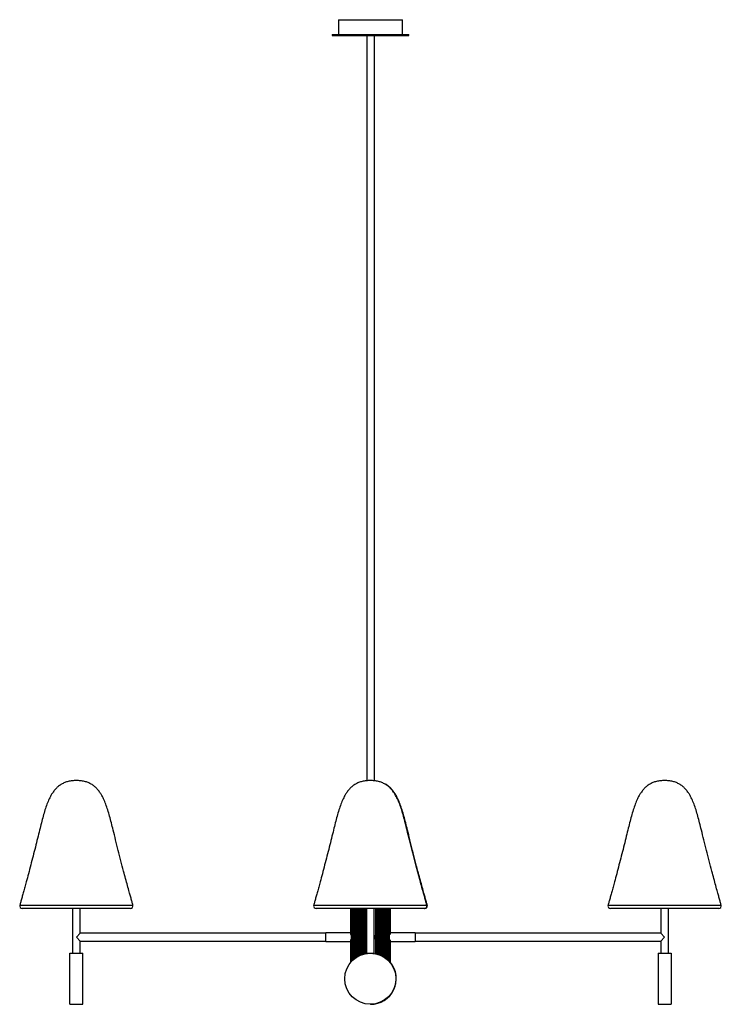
# Paper-space layout '_Posterior' of a CAD drawing. Header units: millimetres. Extents: x -541 to 557, y -108 to 1432.
import ezdxf

# ---------------------------------------------------------------- set-up
doc = ezdxf.new("R2010")
doc.units = ezdxf.units.MM

psp = doc.layouts.new('_Posterior')

# ---------------------------------------------------------------- linework, layer by layer
at = {"color": 7, "linetype": 'Continuous', "lineweight": 25}
for p, q in [((-41.9, 1432), (-41.9, 1409)), ((-41.9, 1432), (58.1, 1432)), ((58.1, 1409), (58.1, 1432)), ((-51.9, 1409), (-51.9, 1407)), ((-51.9, 1409), (68.1, 1409)), ((-51.9, 1407), (68.1, 1407)), ((2.1, 1407), (2.1, 241.7)), ((14.1, 241.6), (14.1, 1407)), ((68.1, 1407), (68.1, 1409)), ((-367.3, 42), (-536.6, 42)), ((-457.9, 42), (-457.9, -28)), ((-445.9, 3), (-445.9, 42)), ((93.1, 42), (-76.9, 42)), ((-22.9, 3.9), (-22.9, 42)), ((-22.7, 2.6), (-22.7, 42)), ((-22.4, 0.3), (-22.4, 42)), ((-21.7, -41), (-21.7, 42)), ((-21.1, -40.3), (-21.1, 42)), ((-20.1, 42), (-20.1, -39.3)), ((-20, -39.2), (-20, 42)), ((-19.1, -38.4), (-19.1, 42)), ((-18.2, 42), (-18.2, -37.6)), ((-17.6, -37.1), (-17.6, 42)), ((-16.4, -36.1), (-16.4, 42)), ((-15.6, 42), (-15.6, -35.5)), ((-14.5, -34.8), (-14.5, 42)), ((-13.1, -33.9), (-13.1, 42)), ((-12.4, 42), (-12.4, -33.5)), ((-10.9, -32.7), (-10.9, 42)), ((-9.3, -31.9), (-9.3, 42)), ((-8.7, 42), (-8.7, -31.6)), ((-6.9, -30.8), (-6.9, 42)), ((-5.1, -30.1), (-5.1, 42)), ((-4.6, 42), (-4.6, -30)), ((-2.4, -29.3), (-2.4, 42)), ((-0.5, -28.9), (-0.5, 42)), ((-0.2, 42), (-0.2, -28.8)), ((1.8, 42), (1.8, -28)), ((13.8, -28), (13.8, 42)), ((13.9, 0.3), (13.9, 42)), ((16.4, -29), (16.4, 42)), ((16.7, -29), (16.7, 42)), ((18.6, -29.5), (18.6, 42)), ((20.8, -30.2), (20.8, 42)), ((21.3, -30.4), (21.3, 42)), ((23, -31.1), (23, 42)), ((24.9, -31.9), (24.9, 42)), ((25.5, -32.2), (25.5, 42)), ((27.1, -33), (27.1, 42)), ((28.6, -33.9), (28.6, 42)), ((29.3, -34.3), (29.3, 42)), ((30.7, -35.3), (30.7, 42)), ((31.8, -36), (31.8, 42)), ((32.6, -36.6), (32.6, 42)), ((33.7, -37.6), (33.7, 42)), ((34.3, -38.1), (34.3, 42)), ((35.2, -39), (35.2, 42)), ((36.2, -39.8), (36.2, 42)), ((36.3, -40), (36.3, 42)), ((37.3, -41), (37.3, 42)), ((37.9, -41.7), (37.9, 42)), ((38.5, 1.3), (38.5, 42)), ((38.9, 3), (38.9, 42)), ((39.1, 4), (39.1, 42)), ((552.7, 42), (383.4, 42)), ((462.1, 42), (462.1, 3)), ((474.1, -28), (474.1, 42)), ((-445.9, 3), (-451.9, -3)), ((-61.9, 3), (-445.9, 3)), ((-22.9, 4), (-61.9, 4)), ((-61.9, -10), (-61.9, 4)), ((-22.7, 3.9), (-22.9, 3.9)), ((39.1, 4), (38.9, 4)), ((78.1, 4), (39.1, 4)), ((78.1, 4), (78.1, -10)), ((462.1, 3), (78.1, 3)), ((468.1, -3), (462.1, 3)), ((-451.9, -3), (-445.9, -9)), ((-445.9, -28), (-445.9, -9)), ((-445.9, -9), (-61.9, -9)), ((-61.9, -10), (-22.9, -10)), ((-22.9, -9.9), (-22.7, -9.9)), ((-22.9, -42.3), (-22.9, -9.9)), ((-22.7, -42.1), (-22.7, -8.6)), ((-22.4, -41.7), (-22.4, -6.3)), ((13.9, -28.5), (13.9, -6.3)), ((38.5, -42.5), (38.5, -7.3)), ((38.9, -42.9), (38.9, -9.1)), ((38.9, -10), (39.1, -10)), ((39.1, -10), (78.1, -10)), ((39.1, -43.1), (39.1, -10)), ((78.1, -9), (462.1, -9)), ((462.1, -9), (468.1, -3)), ((462.1, -9), (462.1, -28)), ((-461.9, -28), (-441.9, -28)), ((-461.9, -108), (-461.9, -28)), ((-441.9, -108), (-441.9, -28)), ((1.8, -28), (13.8, -28)), ((2.2, -28.4), (2.2, -28)), ((4.2, -28.2), (4.2, -28)), ((4.4, -28), (4.4, -28.2)), ((7.1, -28), (7.1, -28)), ((9.1, -28), (9.1, -28)), ((11.8, -28.2), (11.8, -28)), ((11.9, -28.2), (11.9, -28)), ((458.1, -28), (478.1, -28)), ((458.1, -28), (458.1, -108)), ((478.1, -28), (478.1, -108)), ((-461.9, -108), (-441.9, -108)), ((458.1, -108), (478.1, -108))]:
    psp.add_line(p, q, dxfattribs=at)
at = {"color": 8, "linetype": 'Continuous', "lineweight": 25}
for p, q in [((-540.4, 47.1), (-363.4, 47.1)), ((-80.7, 47.1), (96.9, 47.1)), ((379.6, 47.1), (556.6, 47.1))]:
    psp.add_line(p, q, dxfattribs=at)
at = {"color": 7, "linetype": 'Continuous', "lineweight": 25, "flags": 128}
for points in [[(-21.7, 0.5), (-21.9, 0.4), (-22.4, 0.3)], [(38.5, 1.3), (38, 1.4), (37.9, 1.4)], [(-22.4, -6.3), (-21.9, -6.5), (-21.7, -6.5)], [(37.9, -7.5), (38, -7.4), (38.5, -7.3)]]:
    psp.add_lwpolyline(points, dxfattribs=at)
at = {"color": 7, "linetype": 'Continuous', "lineweight": 25}
psp.add_circle((7.8, -68), 40, dxfattribs=at)
for centre, radius, start, end in [((-536.6, 46), 4, 163.9059, 270), ((-367.3, 46), 4, 270, 16.0941), ((-76.9, 46), 4, 163.9059, 270), ((92.4, 46), 4, 270, 16.0941), ((93.1, 46), 4, 270, 16.0941), ((383.4, 46), 4, 163.9059, 270), ((552.7, 46), 4, 270, 16.0941), ((-41.6, -1.2), 19.3, 4.3641, 11.2149), ((7.8, -3), 7, 148.9973, 211.0027), ((7.8, -3), 7, 328.9973, 31.0027), ((51.5, -0.2), 13, 165.8613, 173.606), ((-41.6, -4.9), 19.3, 348.7851, 355.6359), ((51.5, -5.9), 13, 186.394, 194.1387), ((8.4, -68), 40, 269.537, 39.922)]:
    psp.add_arc(centre, radius, start, end, dxfattribs=at)
for points, knots in [([(-451.9, 242), (-454.2, 241.9), (-458.5, 241.8), (-464.6, 240.7), (-470.2, 238.9), (-475.2, 236.4), (-479.7, 233.3), (-483.8, 229.6), (-487.4, 225.2), (-491.1, 219.8), (-494.7, 213), (-498.1, 204.8), (-501.2, 195.7), (-504, 186), (-506.8, 175.5), (-509.6, 163.9), (-512.7, 151.3), (-516.1, 137.7), (-519.7, 123.8), (-523.3, 110), (-526.8, 96.5), (-529.9, 85), (-532.5, 75.5), (-534.5, 68), (-536.4, 61.2), (-538.1, 55.1), (-539.4, 50.5), (-540.2, 47.9), (-540.4, 47.1)], [0, 0, 0, 0, 0.0296, 0.056809, 0.082261, 0.106618, 0.130532, 0.154594, 0.179302, 0.205037, 0.241399, 0.28046, 0.322393, 0.367226, 0.414895, 0.465281, 0.524757, 0.586921, 0.650418, 0.713765, 0.77548, 0.834079, 0.871043, 0.905468, 0.9369, 0.964887, 0.988974, 1, 1, 1, 1]), ([(-363.4, 47.1), (-363.7, 47.9), (-364.4, 50.5), (-365.7, 55.1), (-367.4, 61.1), (-369.5, 68.8), (-372, 78), (-374.9, 88.8), (-378.4, 101.7), (-382.3, 116.4), (-386.5, 132.7), (-390.5, 148.8), (-394, 163.1), (-397.1, 175.5), (-399.8, 186), (-402.7, 195.7), (-405.8, 204.8), (-409.2, 213), (-412.7, 219.8), (-416.4, 225.2), (-420, 229.6), (-424.1, 233.3), (-428.6, 236.4), (-433.6, 238.9), (-439.2, 240.7), (-445.4, 241.8), (-449.7, 241.9), (-451.9, 242)], [0, 0, 0, 0, 0.010936, 0.034949, 0.062846, 0.094179, 0.139651, 0.18923, 0.241905, 0.315538, 0.390482, 0.464309, 0.534722, 0.585107, 0.632776, 0.677609, 0.719542, 0.758602, 0.794964, 0.820699, 0.845407, 0.869469, 0.893382, 0.917739, 0.943191, 0.9704, 1, 1, 1, 1]), ([(7.8, 242), (5.5, 241.9), (1.2, 241.8), (-4.9, 240.7), (-10.5, 238.9), (-15.5, 236.4), (-20.1, 233.3), (-24.1, 229.6), (-27.8, 225.2), (-31.4, 219.8), (-35, 213), (-38.4, 204.8), (-41.5, 195.7), (-44.3, 186), (-47.1, 175.5), (-49.9, 163.9), (-53, 151.3), (-56.4, 137.7), (-60, 123.8), (-63.6, 110), (-67.1, 96.5), (-70.2, 85), (-72.8, 75.5), (-74.9, 68), (-76.8, 61.2), (-78.5, 55.1), (-79.8, 50.5), (-80.5, 47.9), (-80.7, 47.1)], [0, 0, 0, 0, 0.0295966, 0.0568032, 0.0822526, 0.1066071, 0.130518, 0.1545779, 0.1792827, 0.2050151, 0.2413737, 0.2804301, 0.3223588, 0.3671875, 0.4148513, 0.4652314, 0.5247015, 0.5868586, 0.6503485, 0.7136889, 0.7753972, 0.8339901, 0.8709502, 0.9053713, 0.9368003, 0.964784, 0.9888693, 1, 1, 1, 1]), ([(96.3, 47.1), (96, 47.9), (95.3, 50.5), (94, 55.1), (92.3, 61.1), (90.2, 68.8), (87.7, 78), (84.7, 88.8), (81.3, 101.7), (77.4, 116.4), (73.2, 132.7), (69.1, 148.8), (65.6, 163.1), (62.6, 175.5), (59.8, 186), (57, 195.7), (53.9, 204.8), (50.5, 213), (46.9, 219.8), (43.3, 225.2), (39.6, 229.6), (35.6, 233.3), (31.1, 236.4), (26, 238.9), (20.5, 240.7), (14.3, 241.8), (10, 241.9), (7.8, 242)], [0, 0, 0, 0, 0.011019, 0.035029, 0.062925, 0.094254, 0.139723, 0.189298, 0.241968, 0.315595, 0.390532, 0.464354, 0.534761, 0.585142, 0.632806, 0.677636, 0.719565, 0.758622, 0.794981, 0.820714, 0.84542, 0.86948, 0.893391, 0.917746, 0.943196, 0.970403, 1, 1, 1, 1]), ([(96.9, 47.1), (96.7, 47.9), (95.9, 50.5), (94.6, 55.1), (92.9, 61.1), (90.8, 68.8), (88.3, 78), (85.4, 88.8), (81.9, 101.7), (78.1, 116.4), (73.9, 132.7), (69.8, 148.8), (66.3, 163.1), (63.2, 175.5), (60.5, 186), (57.6, 195.7), (54.6, 204.8), (51.1, 213), (47.6, 219.8), (43.9, 225.2), (40.3, 229.6), (36.2, 233.3), (33.2, 235.6), (31.4, 236.4), (31.3, 236.5)], [0, 0, 0, 0, 0.012201, 0.03903, 0.0702, 0.105207, 0.156012, 0.211406, 0.270259, 0.352527, 0.436261, 0.518747, 0.597418, 0.653712, 0.706972, 0.757063, 0.803914, 0.847555, 0.888182, 0.916935, 0.94454, 0.971424, 0.998142, 1, 1, 1, 1]), ([(468.1, 242), (465.8, 241.9), (461.5, 241.8), (455.4, 240.7), (449.8, 238.9), (444.8, 236.4), (440.3, 233.3), (436.2, 229.6), (432.6, 225.2), (428.9, 219.8), (425.3, 213), (421.9, 204.8), (418.8, 195.7), (416, 186), (413.2, 175.5), (410.4, 163.9), (407.3, 151.3), (403.9, 137.7), (400.3, 123.8), (396.7, 110), (393.2, 96.5), (390.1, 85), (387.5, 75.5), (385.5, 68), (383.6, 61.2), (381.9, 55.1), (380.6, 50.5), (379.8, 47.9), (379.6, 47.1)], [0, 0, 0, 0, 0.0296001, 0.05681, 0.0822624, 0.1066198, 0.1305336, 0.1545964, 0.1793041, 0.2050396, 0.2414025, 0.2804636, 0.3223973, 0.3672313, 0.4149009, 0.465287, 0.5247642, 0.5869287, 0.6504262, 0.7137742, 0.7754899, 0.8340898, 0.8710543, 0.9054795, 0.9369123, 0.9648993, 0.9889875, 1, 1, 1, 1]), ([(556.6, 47.1), (556.3, 47.9), (555.6, 50.5), (554.3, 55.1), (552.6, 61.1), (550.5, 68.8), (548, 78), (545.1, 88.8), (541.6, 101.7), (537.7, 116.4), (533.5, 132.7), (529.5, 148.8), (526, 163.1), (522.9, 175.5), (520.2, 186), (517.3, 195.7), (514.2, 204.8), (510.8, 213), (507.3, 219.8), (503.6, 225.2), (500, 229.6), (495.9, 233.3), (491.4, 236.4), (486.4, 238.9), (480.8, 240.7), (474.6, 241.8), (470.3, 241.9), (468.1, 242)], [0, 0, 0, 0, 0.010915, 0.034929, 0.062827, 0.09416, 0.139633, 0.189213, 0.241889, 0.315524, 0.390469, 0.464298, 0.534712, 0.585099, 0.632768, 0.677602, 0.719536, 0.758597, 0.79496, 0.820696, 0.845403, 0.869466, 0.89338, 0.917738, 0.94319, 0.9704, 1, 1, 1, 1])]:
    psp.add_open_spline(points, degree=3, knots=knots, dxfattribs=at)

doc.saveas('drawing.dxf')
